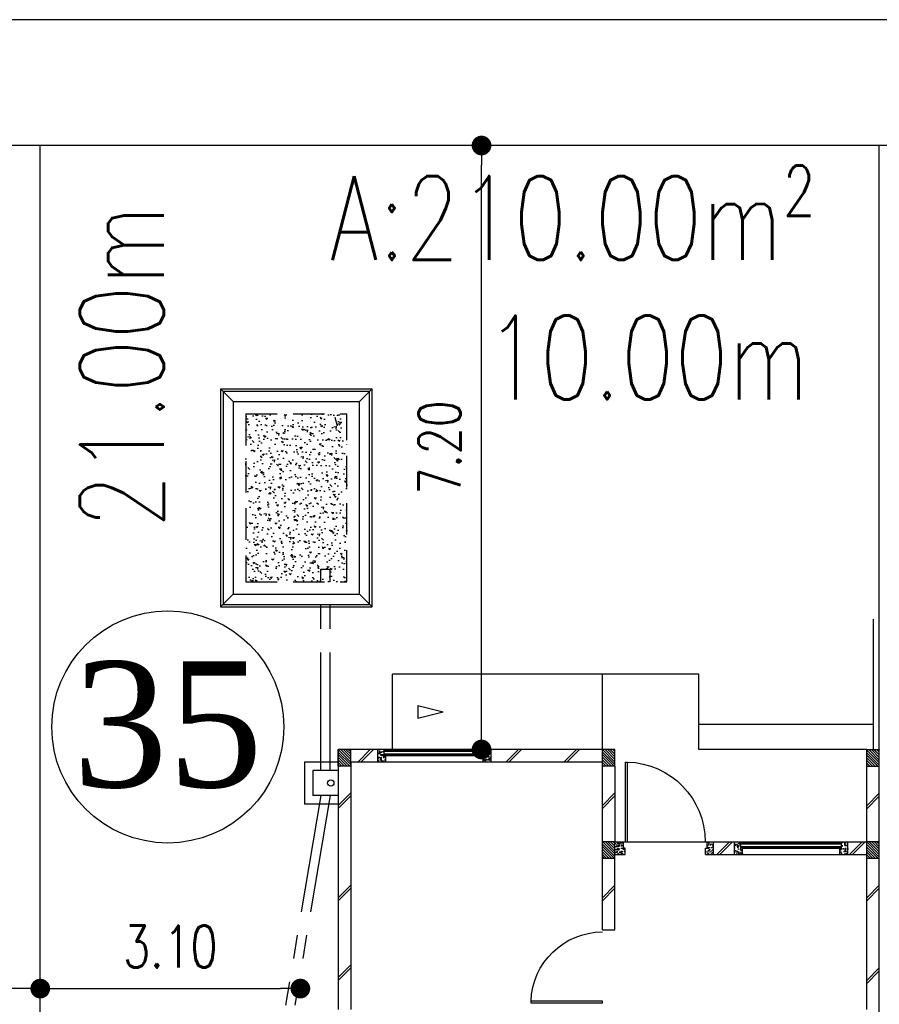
# Model space of a CAD drawing. Header units: millimetres. Extents: x 301 to 1479, y 491 to 1341.
# Tile 207 of 256: x 470 to 480, y 611 to 622. Entities that reach past the tile are written whole.
import ezdxf
from ezdxf.enums import TextEntityAlignment as Align

# ---------------------------------------------------------------- set-up
doc = ezdxf.new("R2010")
doc.units = ezdxf.units.MM
doc.header["$LTSCALE"] = 1.5
doc.header["$MEASUREMENT"] = 0
doc.linetypes.add('HIDDEN', pattern=[0.375, 0.25, -0.125])
doc.linetypes.add('PHANTOM2', pattern=[1.25, 0.625, -0.125, 0.125, -0.125, 0.125, -0.125])
for name, color, linetype in [('AP&SA', 254, 'HIDDEN'), ('Blk', 7, 'Continuous'), ('Block', 46, 'Continuous'), ('boundary', 3, 'Continuous'), ('Boundary Wall', 64, 'Continuous'), ('BWCN', 4, 'Continuous'), ('DIM', 6, 'Continuous'), ('DOOR', 3, 'Continuous'), ('Ele', 8, 'Continuous'), ('HATCH', 7, 'Continuous'), ('Hatch Aggregate', 252, 'Continuous'), ('Hatch Col. C1 GF Ext.', 84, 'Continuous'), ('Hatch Col. C3 GF', 10, 'Continuous'), ('Hatch Stub Col', 251, 'Continuous'), ('Kerb', 251, 'Continuous'), ('Paving Block', 251, 'Continuous'), ('PVC Pipe 110', 69, 'Continuous'), ('PVC RWP 75', 77, 'Continuous'), ('ROAD', 8, 'Continuous'), ('TEXT', 7, 'Continuous'), ('TXTAREA', 10, 'Continuous'), ('WINDOW', 1, 'Continuous')]:
    doc.layers.add(name, color=color, linetype=linetype)
doc.styles.add('RS1', font='romans.shx', dxfattribs={"width": 0.75, "height": 0.5})
doc.styles.add('RS2', font='romans.shx', dxfattribs={"width": 0.75, "height": 1})
doc.styles.add('times', font='times.ttf')
doc.dimstyles.new('Souillac5', dxfattribs={"dimscale": 0.5, "dimtxt": 0.5, "dimasz": 0.47, "dimexe": 0, "dimexo": 1, "dimgap": 0.5, "dimtad": 1, "dimzin": 0, "dimdsep": 46, "dimtxsty": 'RS1', "dimblk": 'DOT', "dimcen": 3, "dimse1": 1, "dimse2": 1, "dimclrd": 6, "dimclre": 6, "dimclrt": 7, "dimaunit": 1, "dimadec": 0, "dimazin": 0, "dimtfac": 1, "dimtofl": 0, "dimtmove": 1, "dimatfit": 3, "dimfxl": 1, "dimtolj": 1, "dimtzin": 0, "dimlwe": -1, "dimarcsym": 0})
pattern_1 = [(50, (383.16928, 127.90737), (0.071726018, -0.0062752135), [0.0075, -0.0825]), (355, (383.16928, 127.90737), (-0.013875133, 0.075219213), [0.006, -0.066]), (100.451444, (383.175255, 127.90685), (0.057850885, 0.068943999), [0.006374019, -0.070114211]), (46.1842, (383.16928, 127.92737), (0.106724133, -0.016551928), [0.01125, -0.12375]), (96.635635, (383.17817, 127.92599), (0.093466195, 0.09741186), [0.009561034, -0.105171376]), (351.184164, (383.16928, 127.92737), (0.093466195, 0.09741186), [0.009, -0.099]), (21, (383.17928, 127.92237), (0.059690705, -0.040261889), [0.0075, -0.0825]), (326, (383.17928, 127.92237), (0.024331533, 0.072515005), [0.006, -0.066]), (71.451445, (383.18425, 127.91902), (0.084022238, 0.032253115), [0.006374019, -0.070114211]), (37.5, (383.169278, 127.907373), (0.0012159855, 0.0332893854), [0, -0.0652, 0, -0.067, 0, -0.06625]), (7.5, (383.169278, 127.907373), (0.0263069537, 0.0394411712), [0, -0.0382, 0, -0.0637, 0, -0.02525]), (327.5, (383.146978, 127.907373), (0.0533822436, -0.0022554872), [0, -0.025, 0, -0.078, 0, -0.1035]), (317.5, (383.136978, 127.907373), (0.058318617, 0.010010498), [0, -0.0325, 0, -0.0518, 0, -0.0735])]
pattern_2 = [(50, (379.51048, 127.95737), (0.071726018, -0.0062752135), [0.0075, -0.0825]), (355, (379.51048, 127.95737), (-0.013875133, 0.075219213), [0.006, -0.066]), (100.451444, (379.51646, 127.95685), (0.057850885, 0.068943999), [0.006374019, -0.070114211]), (46.1842, (379.51048, 127.97737), (0.106724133, -0.016551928), [0.01125, -0.12375]), (96.635635, (379.51938, 127.97599), (0.093466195, 0.09741186), [0.009561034, -0.105171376]), (351.184164, (379.51048, 127.97737), (0.093466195, 0.09741186), [0.009, -0.099]), (21, (379.52048, 127.97237), (0.059690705, -0.040261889), [0.0075, -0.0825]), (326, (379.52048, 127.97237), (0.024331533, 0.072515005), [0.006, -0.066]), (71.451445, (379.525456, 127.96902), (0.084022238, 0.032253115), [0.006374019, -0.070114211]), (37.5, (379.510482, 127.957373), (0.0012159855, 0.0332893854), [0, -0.0652, 0, -0.067, 0, -0.06625]), (7.5, (379.510482, 127.957373), (0.0263069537, 0.0394411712), [0, -0.0382, 0, -0.0637, 0, -0.02525]), (327.5, (379.488182, 127.957373), (0.0533822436, -0.0022554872), [0, -0.025, 0, -0.078, 0, -0.1035]), (317.5, (379.47818, 127.957373), (0.058318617, 0.010010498), [0, -0.0325, 0, -0.0518, 0, -0.0735])]

# ---------------------------------------------------------------- blocks, each defined once
blk = doc.blocks.new('Dr1000')
at = {"layer": 'DOOR'}
for p, q in [((-50, 0), (-50, 950)), ((-25, 950), (-50, 950)), ((-25, 0), (-25, 950)), ((-25, 0), (-50, 0))]:
    blk.add_line(p, q, dxfattribs=at)
blk.add_arc((-24, 0), 951, 91.542, 179.9858, dxfattribs=at)
blk = doc.blocks.new('Dr900')
at = {"layer": 'DOOR'}
for p, q in [((-50, 0), (-50, 850)), ((-25, 850), (-50, 850)), ((-25, 0), (-25, 850)), ((-25, 0), (-50, 0))]:
    blk.add_line(p, q, dxfattribs=at)
blk.add_arc((-24, 0), 851, 91.728, 179.9822, dxfattribs=at)
blk = doc.blocks.new('SSSU-D2')
at = {"layer": 'HATCH'}
h = blk.add_hatch(dxfattribs=at)
h.set_pattern_fill('ANSI31', color=256, scale=0.175, angle=630)
h.set_pattern_definition([(315, (-170.48365, -4.168587), (0.0154679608, 0.0154679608), [])])
h.paths.add_polyline_path([(-12.9, 0), (-12.75, 0), (-12.75, -0.2), (-12.9, -0.2)])
h = blk.add_hatch(dxfattribs=at)
h.set_pattern_fill('ANSI31', color=256, scale=0.175, angle=630)
h.set_pattern_definition([(315, (-167.33365, -4.168587), (0.0154679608, 0.0154679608), [])])
h.paths.add_polyline_path([(-9.75, 0), (-9.6, 0), (-9.6, -0.2), (-9.75, -0.2)])
h = blk.add_hatch(dxfattribs=at)
h.set_pattern_fill('ANSI31', color=256, scale=0.175, angle=630)
h.set_pattern_definition([(315, (-167.33365, -3.068587), (0.0154679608, 0.0154679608), [])])
h.paths.add_polyline_path([(-9.75, -1.1), (-9.6, -1.1), (-9.6, -1.3), (-9.75, -1.3)])
at = {"layer": 'Hatch Aggregate'}
h = blk.add_hatch(dxfattribs=at)
h.set_pattern_fill('AR-CONC', color=256, scale=0.03, angle=90)
h.set_pattern_definition([(140, (33568.45174, -774197.05092), (0.018825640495, 0.21517805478), [0.0225, -0.2475]), (85, (33568.45174, -774197.05092), (-0.22565764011, -0.041625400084), [0.018, -0.198]), (190.45144446, (33568.45331, -774197.033), (-0.20683199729, 0.17355265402), [0.0191220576, -0.2103426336]), (136.1842, (33568.39174, -774197.05092), (0.04965578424, 0.3201723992), [0.03375, -0.37125]), (186.63563549, (33568.39588, -774197.02424), (-0.29223558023, 0.2803985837), [0.0286831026, -0.315514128]), (81.18416399, (33568.39174, -774197.05092), (-0.29223558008, 0.28039858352), [0.027, -0.2970000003]), (111, (33568.40674, -774197.02092), (0.1207856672, 0.179072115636), [0.0225, -0.2475]), (56, (33568.40674, -774197.02092), (-0.217545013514, 0.072994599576), [0.018, -0.198]), (161.45144474, (33568.4168, -774197.006), (-0.09675934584, 0.25206671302), [0.019122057, -0.2103426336]), (127.5, (33568.45174, -774197.05092), (-0.0998681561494, 0.003647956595), [0, -0.1956, 0, -0.201, 0, -0.19875]), (97.5, (33568.45174, -774197.05092), (-0.118323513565, 0.078920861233), [0, -0.1146, 0, -0.1911, 0, -0.07575]), (57.5, (33568.45174, -774197.11782), (0.00676646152, 0.160146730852), [0, -0.075, 0, -0.234, 0, -0.3105]), (47.5, (33568.45174, -774197.14782), (-0.0300314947, 0.174955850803), [0, -0.0975, 0, -0.1554, 0, -0.2205])])
h.paths.add_polyline_path([(-12.795, 2), (-14, 2), (-14, 4), (-12.795, 4)])
at = {"layer": 'Hatch Col. C1 GF Ext.'}
h = blk.add_hatch(dxfattribs=at)
h.set_pattern_fill('ANSI31', color=256, scale=0.175, angle=-90)
h.set_pattern_definition([(315, (404.325723, 122.722963), (0.0154679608, 0.0154679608), [])])
h.paths.add_polyline_path([(-6.6, 0), (-6.45, 0), (-6.45, -0.2), (-6.6, -0.2)])
at = {"layer": 'Hatch Col. C3 GF'}
h = blk.add_hatch(dxfattribs=at)
h.set_pattern_fill('ANSI31', color=256, scale=0.175, angle=-90)
h.set_pattern_definition([(315, (404.325723, 122.772963), (0.0154679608, 0.0154679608), [])])
h.paths.add_polyline_path([(-6.6, -1.1), (-6.45, -1.1), (-6.45, -1.3), (-6.6, -1.3)])
at = {"layer": 'Hatch Stub Col', "linetype": 'ByBlock'}
h = blk.add_hatch(dxfattribs=at)
h.set_pattern_fill('AR-CONC', color=256, scale=0.01, angle=720)
h.set_pattern_definition(pattern_1)
h.paths.add_polyline_path([(-12.33, -0.15), (-12.425, -0.15), (-12.425, 0), (-12.35, 0), (-12.35, -0.075), (-12.33, -0.075)])
h = blk.add_hatch(dxfattribs=at)
h.set_pattern_fill('AR-CONC', color=256, scale=0.01, angle=720)
h.set_pattern_definition(pattern_1)
h.paths.add_polyline_path([(-11.075, -0.15), (-11.17, -0.15), (-11.17, -0.075), (-11.15, -0.075), (-11.15, 0), (-11.075, 0)])
h = blk.add_hatch(dxfattribs=at)
h.set_pattern_fill('AR-CONC', color=256, scale=0.01, angle=720)
h.set_pattern_definition([(50, (383.16928, 127.95737), (0.071726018, -0.0062752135), [0.0075, -0.0825]), (355, (383.16928, 127.95737), (-0.013875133, 0.075219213), [0.006, -0.066]), (100.451444, (383.175255, 127.95685), (0.057850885, 0.068943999), [0.006374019, -0.070114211]), (46.1842, (383.16928, 127.97737), (0.106724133, -0.016551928), [0.01125, -0.12375]), (96.635635, (383.17817, 127.97599), (0.093466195, 0.09741186), [0.009561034, -0.105171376]), (351.184164, (383.16928, 127.97737), (0.093466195, 0.09741186), [0.009, -0.099]), (21, (383.17928, 127.97237), (0.059690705, -0.040261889), [0.0075, -0.0825]), (326, (383.17928, 127.97237), (0.024331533, 0.072515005), [0.006, -0.066]), (71.451445, (383.18425, 127.96902), (0.084022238, 0.032253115), [0.006374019, -0.070114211]), (37.5, (383.169278, 127.957373), (0.0012159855, 0.0332893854), [0, -0.0652, 0, -0.067, 0, -0.06625]), (7.5, (383.169278, 127.957373), (0.0263069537, 0.0394411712), [0, -0.0382, 0, -0.0637, 0, -0.02525]), (327.5, (383.146978, 127.957373), (0.0533822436, -0.0022554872), [0, -0.025, 0, -0.078, 0, -0.1035]), (317.5, (383.136978, 127.957373), (0.058318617, 0.010010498), [0, -0.0325, 0, -0.0518, 0, -0.0735])])
h.paths.add_polyline_path([(-9.48, -1.25), (-9.6, -1.25), (-9.6, -1.1), (-9.5, -1.1), (-9.5, -1.175), (-9.48, -1.175)])
h = blk.add_hatch(dxfattribs=at)
h.set_pattern_fill('AR-CONC', color=256, scale=0.01, angle=720)
h.set_pattern_definition(pattern_2)
h.paths.add_polyline_path([(-8.425, -1.25), (-8.52, -1.25), (-8.52, -1.175), (-8.5, -1.175), (-8.5, -1.1), (-8.425, -1.1)])
h = blk.add_hatch(dxfattribs=at)
h.set_pattern_fill('AR-CONC', color=256, scale=0.01, angle=720)
h.set_pattern_definition(pattern_2)
h.paths.add_polyline_path([(-8.08, -1.25), (-8.175, -1.25), (-8.175, -1.1), (-8.1, -1.1), (-8.1, -1.175), (-8.08, -1.175)])
h = blk.add_hatch(dxfattribs=at)
h.set_pattern_fill('AR-CONC', color=256, scale=0.01, angle=720)
h.set_pattern_definition(pattern_2)
h.paths.add_polyline_path([(-6.825, -1.25), (-6.92, -1.25), (-6.92, -1.175), (-6.9, -1.175), (-6.9, -1.1), (-6.825, -1.1)])
at = {"layer": 'AP&SA', "linetype": 'HIDDEN'}
for p, q in [((-14, 4), (-14, 2)), ((-14, 4), (-12.795, 4)), ((-12.795, 2), (-12.795, 4)), ((-14, 2), (-12.795, 2))]:
    blk.add_line(p, q, dxfattribs=at)
at = {"layer": 'Block', "linetype": 'ByBlock'}
for p, q in [((-12.9, 0), (-12.9, -3.1)), ((-12.425, 0), (-12.75, 0)), ((-9.75, 0), (-11.075, 0)), ((-12.75, -0.15), (-12.75, -3.1)), ((-12.425, -0.15), (-12.75, -0.15)), ((-9.75, -0.15), (-11.075, -0.15)), ((-9.75, -1.1), (-9.75, -0.2)), ((-9.6, -0.2), (-9.6, -1.1)), ((-6.6, -1.1), (-6.6, -0.2)), ((-6.45, -1.1), (-6.45, -0.2)), ((-8.425, -1.1), (-8.175, -1.1)), ((-6.825, -1.1), (-6.6, -1.1)), ((-8.425, -1.25), (-8.175, -1.25)), ((-6.825, -1.25), (-6.6, -1.25)), ((-9.75, -2.15), (-9.75, -1.3)), ((-9.6, -2.15), (-9.6, -1.3)), ((-6.6, -3.1), (-6.6, -1.3)), ((-9.75, -2.15), (-9.6, -2.15))]:
    blk.add_line(p, q, dxfattribs=at)
at = {"layer": 'Boundary Wall', "linetype": 'ByBlock'}
blk.add_line((-6.525, 1.555), (-6.525, 0), dxfattribs=at)
at = {"layer": 'BWCN'}
for p, q in [((-12.75, 0), (-12.9, 0)), ((-12.9, -0.2), (-12.9, 0)), ((-12.75, -0.2), (-12.75, 0)), ((-12.425, -0.15), (-12.425, 0)), ((-12.35, 0), (-12.425, 0)), ((-12.35, -0.075), (-12.35, 0)), ((-12.33, -0.075), (-12.35, -0.075)), ((-12.33, -0.15), (-12.33, -0.075)), ((-11.17, -0.15), (-11.17, -0.075)), ((-11.17, -0.075), (-11.15, -0.075)), ((-11.15, -0.075), (-11.15, 0)), ((-11.075, 0), (-11.15, 0)), ((-11.075, -0.15), (-11.075, 0)), ((-9.6, 0), (-9.75, 0)), ((-9.75, -0.2), (-9.75, 0)), ((-9.6, -0.2), (-9.6, 0)), ((-6.6, -0.2), (-6.6, 0)), ((-6.6, 0), (-6.45, 0)), ((-6.45, -0.2), (-6.45, 0)), ((-12.75, -0.2), (-12.9, -0.2)), ((-12.33, -0.15), (-12.425, -0.15)), ((-11.075, -0.15), (-11.17, -0.15)), ((-9.6, -0.2), (-9.75, -0.2)), ((-6.6, -0.2), (-6.45, -0.2)), ((-9.6, -1.1), (-9.75, -1.1)), ((-9.75, -1.3), (-9.75, -1.1)), ((-9.6, -1.3), (-9.6, -1.1)), ((-9.6, -1.1), (-9.5, -1.1)), ((-9.5, -1.175), (-9.5, -1.1)), ((-8.5, -1.1), (-8.425, -1.1)), ((-8.5, -1.175), (-8.5, -1.1)), ((-8.425, -1.25), (-8.425, -1.1)), ((-8.175, -1.25), (-8.175, -1.1)), ((-8.175, -1.1), (-8.1, -1.1)), ((-8.1, -1.175), (-8.1, -1.1)), ((-6.9, -1.175), (-6.9, -1.1)), ((-6.9, -1.1), (-6.825, -1.1)), ((-6.825, -1.25), (-6.825, -1.1)), ((-6.45, -1.1), (-6.6, -1.1)), ((-6.6, -1.3), (-6.6, -1.1)), ((-6.45, -1.3), (-6.45, -1.1)), ((-9.6, -1.25), (-9.48, -1.25)), ((-9.48, -1.175), (-9.5, -1.175)), ((-9.48, -1.25), (-9.48, -1.175)), ((-8.52, -1.25), (-8.52, -1.175)), ((-8.52, -1.175), (-8.5, -1.175)), ((-8.52, -1.25), (-8.425, -1.25)), ((-8.175, -1.25), (-8.08, -1.25)), ((-8.08, -1.175), (-8.1, -1.175)), ((-8.08, -1.25), (-8.08, -1.175)), ((-6.92, -1.25), (-6.92, -1.175)), ((-6.92, -1.175), (-6.9, -1.175)), ((-6.92, -1.25), (-6.825, -1.25)), ((-9.6, -1.3), (-9.75, -1.3)), ((-6.45, -1.3), (-6.6, -1.3))]:
    blk.add_line(p, q, dxfattribs=at)
at = {"layer": 'Ele'}
for p, q in [((-8.6, 0.9), (-12.25, 0.9)), ((-12.25, 0), (-12.25, 0.9)), ((-9.75, 0), (-9.75, 0.9)), ((-8.6, 0), (-8.6, 0.9)), ((-6.525, 0.3), (-8.6, 0.3)), ((-11.15, 0), (-12.35, 0)), ((-11.15, -0.01), (-12.35, -0.01)), ((-11.15, -0.07), (-12.35, -0.07)), ((-11.17, -0.075), (-12.33, -0.075)), ((-6.6, 0), (-8.6, 0)), ((-11.17, -0.15), (-12.33, -0.15)), ((-9.5, -1.1), (-8.5, -1.1)), ((-8.1, -1.1), (-6.9, -1.1)), ((-8.1, -1.11), (-6.9, -1.11)), ((-8.1, -1.17), (-6.9, -1.17)), ((-8.08, -1.175), (-6.92, -1.175)), ((-8.08, -1.25), (-6.92, -1.25))]:
    blk.add_line(p, q, dxfattribs=at)
at = {"layer": 'Ele', "linetype": 'ByBlock'}
blk.add_line((-11.948, 0.525), (-11.948, 0.375), dxfattribs=at)
at = {"layer": 'HATCH'}
for p, q in [((-12.666, -0.15), (-12.516, 0)), ((-12.63, -0.15), (-12.48, 0)), ((-10.902, -0.15), (-10.752, 0)), ((-10.866, -0.15), (-10.716, 0)), ((-10.21, -0.15), (-10.06, 0)), ((-10.175, -0.15), (-10.025, 0)), ((-12.75, -0.517), (-12.9, -0.667)), ((-12.75, -0.552), (-12.9, -0.702)), ((-9.6, -0.517), (-9.75, -0.667)), ((-9.6, -0.552), (-9.75, -0.702)), ((-6.45, -0.522), (-6.6, -0.672)), ((-6.45, -0.558), (-6.6, -0.708)), ((-8.386, -1.25), (-8.236, -1.1)), ((-8.35, -1.25), (-8.2, -1.1)), ((-6.804, -1.25), (-6.654, -1.1)), ((-6.768, -1.25), (-6.618, -1.1)), ((-12.75, -1.617), (-12.9, -1.767)), ((-9.6, -1.617), (-9.75, -1.767)), ((-6.45, -1.617), (-6.6, -1.767)), ((-12.75, -1.653), (-12.9, -1.803)), ((-9.6, -1.653), (-9.75, -1.803)), ((-6.45, -1.653), (-6.6, -1.803)), ((-12.75, -2.566), (-12.9, -2.716)), ((-12.75, -2.602), (-12.9, -2.752)), ((-6.45, -2.603), (-6.6, -2.753)), ((-6.45, -2.638), (-6.6, -2.788))]:
    blk.add_line(p, q, dxfattribs=at)
at = {"layer": 'Kerb'}
for p, q in [((-14.3, 4.3), (-14.3, 1.7)), ((-14.3, 4.3), (-12.495, 4.3)), ((-14.15, 4.15), (-14.3, 4.3)), ((-14.27, 4.27), (-14.27, 1.73)), ((-14.27, 4.27), (-12.525, 4.27)), ((-12.645, 4.15), (-12.495, 4.3)), ((-12.525, 1.73), (-12.525, 4.27)), ((-12.495, 1.7), (-12.495, 4.3)), ((-14.15, 4.15), (-14.15, 1.85)), ((-14.15, 4.15), (-12.645, 4.15)), ((-12.645, 1.85), (-12.645, 4.15)), ((-14.15, 1.85), (-14.3, 1.7)), ((-14.15, 1.85), (-12.645, 1.85)), ((-12.645, 1.85), (-12.495, 1.7)), ((-14.3, 1.7), (-12.495, 1.7)), ((-14.27, 1.73), (-12.525, 1.73)), ((-13.3, -0.15), (-13.3, -0.65)), ((-12.9, -0.15), (-13.3, -0.15)), ((-13.2, -0.25), (-13.2, -0.55)), ((-12.9, -0.25), (-13.2, -0.25)), ((-12.9, -0.55), (-13.2, -0.55)), ((-12.9, -0.65), (-13.3, -0.65))]:
    blk.add_line(p, q, dxfattribs=at)
at = {"layer": 'Paving Block', "linetype": 'ByBlock'}
for p in [(-11.948, 0.525), (-11.948, 0.375)]:
    blk.add_line(p, (-11.648, 0.45), dxfattribs=at)
at = {"layer": 'PVC Pipe 110', "linetype": 'PHANTOM2', "ltscale": 2}
blk.add_line((-12.94, 3.963), (-12.913, 3.857), dxfattribs=at)
at = {"layer": 'PVC Pipe 110', "linetype": 'PHANTOM2', "ltscale": 0.03}
blk.add_line((-13.105, 2.15), (-12.995, 2.15), dxfattribs=at)
at = {"layer": 'PVC Pipe 110', "linetype": 'PHANTOM2', "ltscale": 1.5}
for p, q in [((-13.105, -0.25), (-13.105, 2.15)), ((-12.995, -0.25), (-12.995, 2.15)), ((-13.106, -0.55), (-13.806, -4.7)), ((-12.994, -0.55), (-13.694, -4.7))]:
    blk.add_line(p, q, dxfattribs=at)
at = {"layer": 'PVC RWP 75'}
blk.add_circle((-12.987, -0.4), 0.0375, dxfattribs=at)
blk.add_circle((-12.987, -0.4), 0.0375, dxfattribs=at)
at = {"layer": 'WINDOW'}
for p, q in [((-11.15, -0.025), (-12.35, -0.025)), ((-11.15, -0.055), (-12.35, -0.055)), ((-8.1, -1.125), (-6.9, -1.125)), ((-8.1, -1.155), (-6.9, -1.155))]:
    blk.add_line(p, q, dxfattribs=at)
at = {"layer": 'DOOR', "xscale": -0.001, "yscale": 0.001, "zscale": 0.001}
blk.add_blockref('Dr1000', (-9.5, -1.1), dxfattribs=at)
at = {"layer": 'DOOR', "xscale": -0.001, "yscale": 0.001, "zscale": 0.001, "rotation": 90}
blk.add_blockref('Dr900', (-9.75, -3.05), dxfattribs=at)
blk = doc.blocks.new('_DOT')
at = {"color": 0, "linetype": 'ByBlock'}
blk.add_line((-0.5, 0), (-1, 0), dxfattribs=at)
at = {"color": 0, "linetype": 'ByBlock', "const_width": 0.5}
blk.add_lwpolyline([(-0.25, 0, 1), (0.25, 0, 1)], format="xyb", close=True, dxfattribs=at)
blk = doc.blocks.new('*D75')
at = {"layer": 'DEFPOINTS', "color": 0, "transparency": 16777216}
for p in [(466.788, 610.719), (466.788, 610.719), (469.888, 610.719)]:
    blk.add_point(p, dxfattribs=at)
at = {"layer": 'DIM', "color": 6, "lineweight": -2, "transparency": 16777216}
blk.add_line((469.653, 610.719), (467.023, 610.719), dxfattribs=at)
at = {"layer": 'DIM', "color": 6, "lineweight": -2, "transparency": 16777216, "xscale": 0.235, "yscale": 0.235, "zscale": 0.235, "rotation": 180}
blk.add_blockref('_DOT', (466.788, 610.719), dxfattribs=at)
at = {"layer": 'DIM', "color": 6, "lineweight": -2, "transparency": 16777216, "xscale": 0.235, "yscale": 0.235, "zscale": 0.235}
blk.add_blockref('_DOT', (469.888, 610.719), dxfattribs=at)
at = {"layer": 'DIM', "color": 7, "transparency": 16777216, "insert": (468.338, 611.219), "char_height": 0.5, "attachment_point": 5, "style": 'RS1'}
blk.add_mtext('\\A1;3.10', dxfattribs=at)
blk = doc.blocks.new('*D77')
at = {"layer": 'DEFPOINTS', "color": 0, "transparency": 16777216}
for p in [(475.007, 620.769), (475.147, 620.769), (475.007, 613.569)]:
    blk.add_point(p, dxfattribs=at)
at = {"layer": 'DIM', "color": 6, "lineweight": -2, "transparency": 16777216}
blk.add_line((475.147, 613.804), (475.147, 620.534), dxfattribs=at)
at = {"layer": 'DIM', "color": 6, "lineweight": -2, "transparency": 16777216, "xscale": 0.235, "yscale": 0.235, "zscale": 0.235}
for p, rotation in [((475.147, 620.769), 90), ((475.147, 613.569), 270)]:
    blk.add_blockref('_DOT', p, dxfattribs=dict(at, rotation=rotation))
at = {"layer": 'DIM', "color": 7, "transparency": 16777216, "insert": (474.647, 617.169), "char_height": 0.5, "attachment_point": 5, "rotation": 90, "style": 'RS1'}
blk.add_mtext('\\A1;7.20', dxfattribs=at)
blk = doc.blocks.new('*D79')
at = {"layer": 'DEFPOINTS', "color": 0, "transparency": 16777216}
for p in [(469.888, 610.719), (472.988, 610.719), (472.988, 610.719)]:
    blk.add_point(p, dxfattribs=at)
at = {"layer": 'DIM', "color": 6, "lineweight": -2, "transparency": 16777216}
blk.add_line((470.123, 610.719), (472.753, 610.719), dxfattribs=at)
at = {"layer": 'DIM', "color": 6, "lineweight": -2, "transparency": 16777216, "xscale": 0.235, "yscale": 0.235, "zscale": 0.235, "rotation": 180}
blk.add_blockref('_DOT', (469.888, 610.719), dxfattribs=at)
at = {"layer": 'DIM', "color": 6, "lineweight": -2, "transparency": 16777216, "xscale": 0.235, "yscale": 0.235, "zscale": 0.235}
blk.add_blockref('_DOT', (472.988, 610.719), dxfattribs=at)
at = {"layer": 'DIM', "color": 7, "transparency": 16777216, "insert": (471.438, 611.219), "char_height": 0.5, "attachment_point": 5, "style": 'RS1'}
blk.add_mtext('\\A1;3.10', dxfattribs=at)

msp = doc.modelspace()

# ---------------------------------------------------------------- linework, layer by layer
at = {"layer": 'boundary'}
for p, q in [((469.8876, 578.769), (469.8876, 620.769)), ((469.8876, 578.769), (469.8876, 620.769)), ((479.8876, 578.769), (479.8876, 620.769))]:
    msp.add_line(p, q, dxfattribs=at)
at = {"layer": 'ROAD'}
for p, q in [((489.4676, 622.269), (334.0571, 622.269)), ((489.4676, 620.769), (333.7664, 620.769))]:
    msp.add_line(p, q, dxfattribs=at)
at = {"layer": 'TXTAREA'}
msp.add_circle((471.4078, 613.8373), 1.3831, dxfattribs=at)

# ---------------------------------------------------------------- block references
at = {"layer": 'Blk'}
msp.add_blockref('SSSU-D2', (486.3376, 613.569), dxfattribs=at)

# ---------------------------------------------------------------- texts
at = {"layer": 'TEXT', "style": 'RS2', "width": 0.75}
for s, rotation, p in [('A:210.00m²', 0.01044, (473.3404, 619.4043)), ('21.00m', 89.94887, (471.3591, 616.2068)), ('10.00m', 0.01044, (475.1975, 617.7417))]:
    msp.add_text(s, height=1, rotation=rotation, dxfattribs=at).set_placement(p)
at = {"layer": 'TXTAREA', "style": 'times'}
msp.add_text('35', height=1.5, dxfattribs=at).set_placement((471.4078, 613.8709), align=Align.MIDDLE_CENTER)

# ---------------------------------------------------------------- dimensions: what is measured, and where the dimension line sits
at = {"layer": 'DIM'}
for base, p1, p2, angle, picture, middle in [((475.147, 620.769), (475.0069, 613.569), (475.0069, 620.769), 90, '*D77', (474.647, 617.169)), ((466.7876, 610.719), (469.8876, 610.719), (466.7876, 610.719), 180, '*D75', (468.3376, 611.219))]:
    dim = msp.add_linear_dim(base=base, p1=p1, p2=p2, angle=angle, dimstyle='Souillac5', dxfattribs=at)
    dim.commit()
    dim.dimension.update_dxf_attribs({"geometry": picture, "text_midpoint": middle})
dim = msp.add_linear_dim(base=(472.9876, 610.719), p1=(469.8876, 610.719), p2=(472.9876, 610.719), dimstyle='Souillac5', dxfattribs=at)
dim.commit()
dim.dimension.update_dxf_attribs({"geometry": '*D79', "text_midpoint": (471.4376, 611.219)})

doc.saveas('drawing.dxf')
